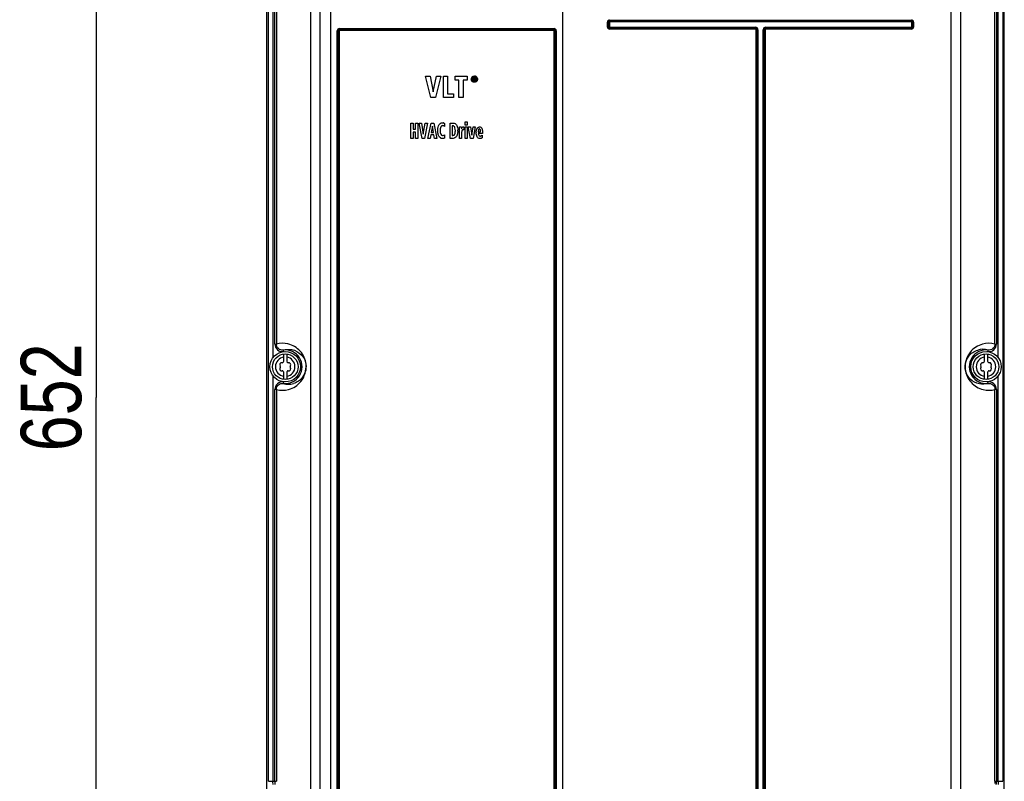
# Model space of a CAD drawing. Header units: inches. Extents: x 0 to 117, y 0 to 83.
# Tile 6 of 70: x 16 to 28, y 35 to 45. Entities that reach past the tile are written whole.
import ezdxf

# ---------------------------------------------------------------- set-up
doc = ezdxf.new("R2010")
doc.units = ezdxf.units.IN
doc.header["$LTSCALE"] = 6.431102
doc.header["$MEASUREMENT"] = 0
doc.layers.get('0').update_dxf_attribs({"linetype": 'CONTINUOUS'})
doc.styles.get("Standard").update_dxf_attribs({"font": 'txt', "width": 0.8})
doc.dimstyles.new('DIMSTYLE_1', dxfattribs={"dimtxt": 0.78125, "dimasz": 0.7, "dimexe": 0.18, "dimexo": 0.0625, "dimgap": 0.09, "dimtad": 1, "dimdec": 0, "dimzin": 4, "dimdsep": 46, "dimtxsty": 'STANDARD', "dimblk": '_FILLED', "dimblk1": '_FILLED', "dimblk2": '_FILLED', "dimcen": 0.09, "dimadec": 0, "dimazin": 0, "dimtfac": 1, "dimtdec": 0, "dimtofl": 0, "dimtmove": 0, "dimatfit": 3, "dimldrblk": '_FILLED', "dimfxl": 1, "dimtolj": 1, "dimtzin": 4, "dimarcsym": 0})

# ---------------------------------------------------------------- blocks, each defined once
blk = doc.blocks.new('_FILLED')
at = {"color": 0, "linetype": 'BYBLOCK'}
blk.add_solid([(0, 0), (-1, 0.143), (-1, -0.143)], dxfattribs=at)
blk = doc.blocks.new('*D4')
at = {"color": 7, "linetype": 'CONTINUOUS'}
for p, q in [((18.741, 53.122), (16.257, 53.122)), ((16.632, 53.122), (16.632, 40.293)), ((16.632, 27.465), (16.632, 40.293)), ((18.741, 27.465), (16.257, 27.465))]:
    blk.add_line(p, q, dxfattribs=at)
at = {"color": 7, "linetype": 'CONTINUOUS', "xscale": 0.7, "yscale": 0.7, "zscale": 0.7}
for p, rotation in [((16.632, 53.122), 90), ((16.632, 27.465), 270)]:
    blk.add_blockref('_FILLED', p, dxfattribs=dict(at, rotation=rotation))
at = {"color": 7, "linetype": 'CONTINUOUS', "insert": (15.656, 40.293), "char_height": 0.7812, "width": 1.875, "attachment_point": 2, "rotation": 90, "line_spacing_factor": 0.9}
blk.add_mtext('652', dxfattribs=at)

msp = doc.modelspace()

# ---------------------------------------------------------------- linework, layer by layer
at = {"color": 7, "linetype": 'CONTINUOUS'}
for p, q in [((18.837, 35.087), (18.837, 52.907)), ((18.855, 35.33), (18.855, 52.895)), ((28.346, 52.895), (28.346, 35.33)), ((28.364, 35.085), (28.364, 52.905)), ((19.521, 52.706), (19.521, 28.097)), ((27.679, 28.097), (27.679, 52.706)), ((19.404, 28.133), (19.404, 52.589)), ((19.663, 28.125), (19.663, 52.589)), ((22.656, 52.589), (22.656, 27.765)), ((27.797, 52.589), (27.797, 28.133)), ((18.914, 51.991), (18.914, 40.804)), ((28.287, 40.804), (28.287, 51.991)), ((18.939, 40.982), (18.939, 51.813)), ((18.958, 51.813), (18.958, 40.982)), ((28.243, 40.982), (28.243, 51.813)), ((28.262, 51.813), (28.262, 40.982)), ((23.264, 45.17), (23.264, 45.146)), ((23.264, 45.17), (27.165, 45.17)), ((27.165, 45.146), (27.165, 45.17)), ((19.773, 45.06), (22.546, 45.06)), ((22.545, 45.048), (19.774, 45.048)), ((23.237, 45.08), (23.237, 45.143)), ((23.261, 45.143), (23.237, 45.143)), ((23.237, 45.08), (23.261, 45.08)), ((23.249, 45.143), (23.249, 45.08)), ((23.261, 45.146), (23.261, 45.078)), ((27.168, 45.146), (23.261, 45.146)), ((23.261, 45.078), (25.148, 45.078)), ((27.165, 45.158), (23.264, 45.158)), ((23.264, 45.078), (23.264, 45.053)), ((23.264, 45.065), (25.148, 45.065)), ((25.148, 45.053), (23.264, 45.053)), ((25.148, 45.053), (25.148, 45.078)), ((25.156, 28.273), (25.156, 45.045)), ((25.181, 45.045), (25.156, 45.045)), ((25.168, 45.045), (25.168, 28.273)), ((25.181, 45.045), (25.181, 28.27)), ((25.249, 28.27), (25.249, 45.045)), ((25.273, 45.045), (25.249, 45.045)), ((25.261, 28.273), (25.261, 45.045)), ((25.273, 45.045), (25.273, 28.273)), ((25.282, 45.078), (25.282, 45.053)), ((25.282, 45.078), (27.168, 45.078)), ((25.282, 45.065), (27.165, 45.065)), ((27.165, 45.053), (25.282, 45.053)), ((27.165, 45.053), (27.165, 45.078)), ((27.168, 45.078), (27.168, 45.146)), ((27.192, 45.143), (27.168, 45.143)), ((27.168, 45.08), (27.192, 45.08)), ((27.18, 45.08), (27.18, 45.143)), ((27.192, 45.143), (27.192, 45.08)), ((19.745, 28.274), (19.745, 45.032)), ((19.771, 45.032), (19.745, 45.032)), ((19.758, 45.032), (19.758, 28.274)), ((19.771, 45.032), (19.771, 28.274)), ((22.545, 45.036), (19.774, 45.036)), ((22.548, 28.274), (22.548, 45.032)), ((22.574, 45.032), (22.548, 45.032)), ((22.561, 28.274), (22.561, 45.032)), ((22.574, 45.032), (22.574, 28.274)), ((20.955, 44.169), (20.885, 44.444)), ((20.885, 44.444), (20.944, 44.444)), ((20.944, 44.444), (20.986, 44.243)), ((20.986, 44.243), (21.029, 44.444)), ((21.085, 44.444), (21.014, 44.169)), ((21.029, 44.444), (21.085, 44.444)), ((21.117, 44.169), (21.117, 44.444)), ((21.117, 44.444), (21.171, 44.444)), ((21.171, 44.444), (21.171, 44.218)), ((21.267, 44.395), (21.267, 44.444)), ((21.267, 44.444), (21.423, 44.444)), ((21.423, 44.444), (21.423, 44.395)), ((21.489, 44.406), (21.489, 44.4)), ((21.502, 44.385), (21.502, 44.428)), ((21.502, 44.428), (21.517, 44.428)), ((21.51, 44.421), (21.51, 44.411)), ((21.516, 44.421), (21.51, 44.421)), ((21.51, 44.411), (21.517, 44.411)), ((21.51, 44.403), (21.51, 44.385)), ((21.514, 44.403), (21.51, 44.403)), ((21.524, 44.385), (21.514, 44.403)), ((21.523, 44.404), (21.534, 44.385)), ((21.318, 44.395), (21.267, 44.395)), ((21.318, 44.169), (21.318, 44.395)), ((21.372, 44.395), (21.372, 44.169)), ((21.423, 44.395), (21.372, 44.395)), ((21.51, 44.385), (21.502, 44.385)), ((21.534, 44.385), (21.524, 44.385)), ((21.014, 44.169), (20.955, 44.169)), ((21.249, 44.169), (21.117, 44.169)), ((21.171, 44.218), (21.249, 44.218)), ((21.249, 44.218), (21.249, 44.169)), ((21.372, 44.169), (21.318, 44.169)), ((20.698, 43.641), (20.698, 43.838)), ((20.698, 43.838), (20.727, 43.838)), ((20.727, 43.838), (20.727, 43.76)), ((20.758, 43.76), (20.758, 43.838)), ((20.758, 43.838), (20.787, 43.838)), ((20.787, 43.838), (20.787, 43.641)), ((20.841, 43.641), (20.804, 43.838)), ((20.804, 43.838), (20.835, 43.838)), ((20.835, 43.838), (20.857, 43.694)), ((20.857, 43.694), (20.88, 43.838)), ((20.91, 43.838), (20.873, 43.641)), ((20.88, 43.838), (20.91, 43.838)), ((20.917, 43.641), (20.958, 43.838)), ((20.958, 43.838), (20.991, 43.838)), ((20.974, 43.8), (20.959, 43.718)), ((20.987, 43.718), (20.974, 43.8)), ((20.991, 43.838), (21.031, 43.641)), ((21.133, 43.832), (21.132, 43.793)), ((21.202, 43.641), (21.202, 43.838)), ((21.202, 43.838), (21.246, 43.838)), ((21.231, 43.804), (21.231, 43.676)), ((21.239, 43.804), (21.231, 43.804)), ((21.323, 43.788), (21.348, 43.788)), ((21.348, 43.788), (21.349, 43.762)), ((21.349, 43.762), (21.354, 43.773)), ((21.375, 43.79), (21.379, 43.79)), ((21.379, 43.79), (21.379, 43.749)), ((21.396, 43.813), (21.396, 43.853)), ((21.396, 43.853), (21.424, 43.853)), ((21.424, 43.813), (21.396, 43.813)), ((21.396, 43.641), (21.396, 43.788)), ((21.396, 43.788), (21.424, 43.788)), ((21.424, 43.853), (21.424, 43.813)), ((21.424, 43.788), (21.424, 43.641)), ((21.467, 43.641), (21.438, 43.788)), ((21.438, 43.788), (21.467, 43.788)), ((21.467, 43.788), (21.484, 43.683)), ((21.484, 43.683), (21.502, 43.788)), ((21.529, 43.788), (21.5, 43.641)), ((21.502, 43.788), (21.529, 43.788)), ((20.727, 43.641), (20.698, 43.641)), ((20.727, 43.76), (20.758, 43.76)), ((20.727, 43.723), (20.727, 43.641)), ((20.758, 43.723), (20.727, 43.723)), ((20.758, 43.641), (20.758, 43.723)), ((20.787, 43.641), (20.758, 43.641)), ((20.873, 43.641), (20.841, 43.641)), ((20.945, 43.641), (20.917, 43.641)), ((20.954, 43.685), (20.945, 43.641)), ((20.993, 43.685), (20.954, 43.685)), ((20.959, 43.718), (20.987, 43.718)), ((21.001, 43.641), (20.993, 43.685)), ((21.031, 43.641), (21.001, 43.641)), ((21.132, 43.686), (21.133, 43.645)), ((21.242, 43.641), (21.202, 43.641)), ((21.231, 43.676), (21.24, 43.676)), ((21.323, 43.641), (21.323, 43.758)), ((21.351, 43.641), (21.323, 43.641)), ((21.351, 43.707), (21.351, 43.641)), ((21.424, 43.641), (21.396, 43.641)), ((21.5, 43.641), (21.467, 43.641)), ((21.568, 43.736), (21.567, 43.727)), ((21.567, 43.727), (21.597, 43.727)), ((21.622, 43.703), (21.567, 43.703)), ((21.617, 43.681), (21.617, 43.647)), ((21.622, 43.714), (21.622, 43.703)), ((18.939, 40.982), (18.958, 40.982)), ((28.243, 40.982), (28.262, 40.982)), ((19.047, 40.904), (19.049, 40.884)), ((19.053, 40.759), (19.053, 40.853)), ((19.093, 40.853), (19.093, 40.759)), ((28.108, 40.759), (28.108, 40.853)), ((28.148, 40.853), (28.148, 40.759)), ((28.151, 40.884), (28.154, 40.904)), ((19.053, 40.524), (19.053, 40.618)), ((19.093, 40.618), (19.093, 40.524)), ((28.108, 40.524), (28.108, 40.618)), ((28.148, 40.618), (28.148, 40.524)), ((18.914, 40.573), (18.914, 35.33)), ((19.049, 40.493), (19.047, 40.473)), ((28.154, 40.473), (28.151, 40.493)), ((28.287, 35.33), (28.287, 40.573)), ((18.939, 35.33), (18.939, 40.395)), ((18.958, 40.395), (18.939, 40.395)), ((18.958, 40.395), (18.958, 35.33)), ((28.262, 40.395), (28.243, 40.395)), ((28.243, 35.33), (28.243, 40.395)), ((28.262, 40.395), (28.262, 35.33)), ((18.855, 35.33), (18.958, 35.33)), ((28.243, 35.33), (28.346, 35.33))]:
    msp.add_line(p, q, dxfattribs=at)
for points in [[(19.771, 45.032), (19.771, 45.033), (19.771, 45.033), (19.771, 45.034), (19.771, 45.035), (19.772, 45.035), (19.772, 45.035), (19.773, 45.036), (19.774, 45.036), (19.774, 45.036)], [(22.545, 45.036), (22.545, 45.036), (22.546, 45.036), (22.547, 45.035), (22.547, 45.035), (22.548, 45.035), (22.548, 45.034), (22.548, 45.033), (22.548, 45.033), (22.548, 45.032)]]:
    msp.add_lwpolyline(points, dxfattribs=at)
for centre, radius in [((19.073, 40.689), 0.197), ((19.073, 40.689), 0.165), ((28.128, 40.689), 0.197), ((28.128, 40.689), 0.165)]:
    msp.add_circle(centre, radius, dxfattribs=at)
for centre, radius, start, end in [((23.264, 45.143), 0.0271, 90, 180), ((27.165, 45.143), 0.0271, 0, 90), ((23.264, 45.08), 0.0271, 180, 270), ((23.264, 45.143), 0.0148, 90, 180), ((23.264, 45.08), 0.0148, 180, 270), ((25.148, 45.045), 0.033, 0, 90), ((25.148, 45.045), 0.0207, 0, 90), ((25.148, 45.045), 0.00838, 0, 90), ((25.282, 45.045), 0.033, 90, 180), ((25.282, 45.045), 0.0207, 90, 180), ((25.282, 45.045), 0.00838, 90, 180), ((27.165, 45.143), 0.0148, 0, 90), ((27.165, 45.08), 0.0271, 270, 0), ((27.165, 45.08), 0.0148, 270, 0), ((21.518, 44.412), 0.025, 58.4677, 69.6146), ((21.518, 44.411), 0.036, 53.9912, 69.7253), ((21.518, 44.408), 0.0383, 18.9621, 28.9437), ((21.516, 44.405), 0.0388, 203.3087, 212.6743), ((21.518, 44.404), 0.0287, 202.6678, 223.0532), ((21.516, 44.403), 0.0281, 316.9632, 327.5385), ((21.107, 43.803), 0.0381, 66.9814, 81.4237), ((21.136, 43.71), 0.0873, 206.6899, 210.1774), ((20.967, 43.738), 0.335, 359.9897, 1.1458), ((21.032, 43.738), 0.27, 358.6703, 0.0112), ((20.452, 43.758), 0.871, 359.9883, 0.4798), ((21.517, 43.707), 0.166, 174.4368, 180.0105), ((21.709, 43.715), 0.168, 177.6726, 180.0187), ((19.073, 40.689), 0.217, 263.1861, 96.8139), ((28.128, 40.689), 0.217, 83.1861, 276.8139), ((28.086, 40.685), 0.229, 72.7723, 106.4833), ((19.073, 40.689), 0.126, 98.9893, 261.0107), ((19.029, 40.714), 0.0278, 79.8771, 220.1223), ((19.036, 40.753), 0.0118, 259.8771, 340.1243), ((19.073, 40.739), 0.0278, 135.1823, 160.2725), ((19.073, 40.689), 0.126, 278.9893, 81.0107), ((19.073, 40.739), 0.0278, 19.8771, 44.8177), ((19.11, 40.753), 0.0118, 199.8771, 280.1243), ((19.117, 40.714), 0.0278, 319.8771, 100.1223), ((28.128, 40.689), 0.126, 98.9893, 261.0107), ((28.084, 40.714), 0.0278, 79.8771, 220.1223), ((28.091, 40.753), 0.0118, 259.8771, 340.1243), ((28.128, 40.739), 0.0278, 135.1823, 160.2725), ((28.128, 40.689), 0.126, 278.9893, 81.0107), ((28.128, 40.739), 0.0278, 19.8771, 44.8177), ((28.165, 40.753), 0.0118, 199.8771, 280.1243), ((28.172, 40.714), 0.0278, 319.8771, 100.1223), ((19.029, 40.663), 0.0278, 139.8771, 280.1223), ((18.998, 40.689), 0.0118, 319.8771, 40.1243), ((19.036, 40.624), 0.0118, 19.8771, 100.1243), ((19.073, 40.638), 0.0278, 199.8771, 224.8177), ((19.073, 40.638), 0.0278, 315.1823, 340.2725), ((19.11, 40.624), 0.0118, 79.8771, 160.1243), ((19.117, 40.663), 0.0278, 259.8771, 40.1223), ((19.147, 40.689), 0.0118, 139.8771, 220.1243), ((28.084, 40.663), 0.0278, 139.8771, 280.1223), ((28.054, 40.689), 0.0118, 319.8771, 40.1243), ((28.091, 40.624), 0.0118, 19.8771, 100.1243), ((28.128, 40.638), 0.0278, 199.8771, 224.8177), ((28.128, 40.638), 0.0278, 315.1823, 340.2725), ((28.165, 40.624), 0.0118, 79.8771, 160.1243), ((28.172, 40.663), 0.0278, 259.8771, 40.1223), ((28.202, 40.689), 0.0118, 139.8771, 220.1243), ((19.115, 40.692), 0.229, 252.7724, 286.2442)]:
    msp.add_arc(centre, radius, start, end, dxfattribs=at)
for points, knots in [([(19.773, 45.06), (19.766, 45.06), (19.751, 45.054), (19.745, 45.039), (19.745, 45.032)], [0, 0, 0, 0, 0.498712, 1, 1, 1, 1]), ([(19.758, 45.032), (19.758, 45.036), (19.759, 45.042), (19.765, 45.047), (19.769, 45.045), (19.77, 45.044)], [0, 0, 0, 0, 0.515403, 0.734942, 1, 1, 1, 1]), ([(22.545, 45.048), (22.549, 45.048), (22.555, 45.047), (22.56, 45.041), (22.558, 45.037), (22.557, 45.035)], [0, 0, 0, 0, 0.51349, 0.733642, 1, 1, 1, 1]), ([(22.574, 45.032), (22.574, 45.039), (22.568, 45.054), (22.553, 45.06), (22.546, 45.06)], [0, 0, 0, 0, 0.501285, 1, 1, 1, 1]), ([(21.271, 43.738), (21.271, 43.751), (21.27, 43.772), (21.259, 43.798), (21.245, 43.804), (21.239, 43.804)], [0, 0, 0, 0, 0.499716, 0.749853, 1, 1, 1, 1]), ([(18.939, 40.982), (18.939, 40.955), (18.964, 40.898), (19.023, 40.881), (19.049, 40.884)], [0, 0, 0, 0, 0.499774, 1, 1, 1, 1]), ([(18.958, 40.395), (19.009, 40.382), (19.131, 40.382), (19.304, 40.492), (19.369, 40.707), (19.282, 40.902), (19.168, 40.969), (19.108, 40.984)], [0, 0, 0, 0, 0.167123, 0.365098, 0.609548, 0.806163, 1, 1, 1, 1]), ([(19.047, 40.904), (19.026, 40.901), (18.978, 40.915), (18.958, 40.96), (18.958, 40.982)], [0, 0, 0, 0, 0.500273, 1, 1, 1, 1]), ([(28.243, 40.982), (28.191, 40.995), (28.07, 40.995), (27.897, 40.885), (27.831, 40.67), (27.919, 40.475), (28.033, 40.408), (28.092, 40.393)], [0, 0, 0, 0, 0.167122, 0.365098, 0.609544, 0.806163, 1, 1, 1, 1]), ([(28.151, 40.884), (28.178, 40.881), (28.237, 40.898), (28.262, 40.955), (28.262, 40.982)], [0, 0, 0, 0, 0.500232, 1, 1, 1, 1]), ([(28.243, 40.982), (28.243, 40.96), (28.222, 40.915), (28.175, 40.901), (28.154, 40.904)], [0, 0, 0, 0, 0.499736, 1, 1, 1, 1]), ([(19.047, 40.904), (19.083, 40.915), (19.168, 40.92), (19.28, 40.86), (19.36, 40.727), (19.327, 40.553), (19.225, 40.485), (19.179, 40.472)], [0, 0, 0, 0, 0.15995, 0.347737, 0.51333, 0.797827, 1, 1, 1, 1]), ([(28.154, 40.473), (28.118, 40.462), (28.033, 40.457), (27.921, 40.516), (27.851, 40.633), (27.858, 40.748), (27.915, 40.849), (27.975, 40.891), (28.021, 40.905)], [0, 0, 0, 0, 0.158837, 0.345116, 0.507966, 0.713876, 0.798546, 1, 1, 1, 1]), ([(19.049, 40.493), (19.023, 40.496), (18.964, 40.479), (18.939, 40.422), (18.939, 40.395)], [0, 0, 0, 0, 0.500232, 1, 1, 1, 1]), ([(18.958, 40.395), (18.958, 40.417), (18.978, 40.462), (19.026, 40.476), (19.047, 40.473)], [0, 0, 0, 0, 0.499736, 1, 1, 1, 1]), ([(28.262, 40.395), (28.262, 40.422), (28.237, 40.479), (28.178, 40.496), (28.151, 40.493)], [0, 0, 0, 0, 0.499774, 1, 1, 1, 1]), ([(28.154, 40.473), (28.175, 40.476), (28.222, 40.462), (28.243, 40.417), (28.243, 40.395)], [0, 0, 0, 0, 0.500273, 1, 1, 1, 1]), ([(18.918, 35.288), (18.917, 35.291), (18.914, 35.305), (18.914, 35.319), (18.914, 35.33)], [0, 0, 0, 0, 0.215701, 1, 1, 1, 1]), ([(18.939, 35.33), (18.939, 35.326), (18.939, 35.312), (18.939, 35.298), (18.94, 35.288)], [0, 0, 0, 0, 0.275786, 1, 1, 1, 1]), ([(28.243, 35.33), (28.243, 35.323), (28.242, 35.314), (28.241, 35.304), (28.241, 35.302)], [0, 0, 0, 0, 0.785423, 1, 1, 1, 1]), ([(28.261, 35.288), (28.261, 35.291), (28.262, 35.305), (28.262, 35.319), (28.262, 35.33)], [0, 0, 0, 0, 0.214423, 1, 1, 1, 1]), ([(28.287, 35.33), (28.287, 35.326), (28.287, 35.312), (28.285, 35.298), (28.283, 35.288)], [0, 0, 0, 0, 0.275538, 1, 1, 1, 1])]:
    msp.add_open_spline(points, degree=3, knots=knots, dxfattribs=at)
for points in [[(19.774, 45.048), (19.773, 45.052), (19.773, 45.056), (19.773, 45.059)], [(19.774, 45.048), (19.774, 45.045), (19.774, 45.041), (19.774, 45.037)], [(22.545, 45.048), (22.546, 45.052), (22.546, 45.056), (22.546, 45.059)], [(22.545, 45.048), (22.545, 45.045), (22.545, 45.041), (22.545, 45.037)], [(21.477, 44.406), (21.477, 44.409), (21.478, 44.411), (21.478, 44.414)], [(21.481, 44.39), (21.479, 44.395), (21.477, 44.4), (21.477, 44.406)], [(21.478, 44.414), (21.48, 44.422), (21.483, 44.429), (21.489, 44.435)], [(21.489, 44.435), (21.491, 44.437), (21.493, 44.438), (21.494, 44.44)], [(21.492, 44.422), (21.49, 44.418), (21.489, 44.412), (21.489, 44.406)], [(21.497, 44.429), (21.495, 44.427), (21.494, 44.425), (21.492, 44.422)], [(21.494, 44.44), (21.498, 44.442), (21.502, 44.444), (21.506, 44.445)], [(21.501, 44.432), (21.499, 44.431), (21.498, 44.43), (21.497, 44.429)], [(21.517, 44.437), (21.511, 44.437), (21.505, 44.435), (21.501, 44.432)], [(21.506, 44.445), (21.51, 44.446), (21.513, 44.447), (21.517, 44.447)], [(21.522, 44.42), (21.52, 44.421), (21.518, 44.421), (21.516, 44.421)], [(21.517, 44.447), (21.522, 44.447), (21.527, 44.446), (21.531, 44.444)], [(21.522, 44.437), (21.52, 44.437), (21.519, 44.437), (21.517, 44.437)], [(21.517, 44.428), (21.522, 44.428), (21.526, 44.427), (21.529, 44.425)], [(21.517, 44.411), (21.519, 44.41), (21.521, 44.411), (21.522, 44.412)], [(21.527, 44.435), (21.525, 44.436), (21.524, 44.436), (21.522, 44.437)], [(21.524, 44.416), (21.524, 44.418), (21.523, 44.42), (21.522, 44.42)], [(21.522, 44.412), (21.524, 44.412), (21.524, 44.414), (21.524, 44.416)], [(21.53, 44.407), (21.528, 44.405), (21.526, 44.404), (21.523, 44.404)], [(21.529, 44.425), (21.532, 44.424), (21.533, 44.42), (21.533, 44.415)], [(21.533, 44.415), (21.533, 44.411), (21.532, 44.409), (21.53, 44.407)], [(21.537, 44.429), (21.535, 44.43), (21.533, 44.432), (21.531, 44.433)], [(21.545, 44.412), (21.544, 44.419), (21.541, 44.424), (21.537, 44.429)], [(21.54, 44.44), (21.541, 44.438), (21.543, 44.437), (21.545, 44.435)], [(21.544, 44.398), (21.545, 44.4), (21.545, 44.403), (21.545, 44.406)], [(21.545, 44.435), (21.547, 44.433), (21.55, 44.43), (21.551, 44.427)], [(21.545, 44.406), (21.545, 44.408), (21.545, 44.41), (21.545, 44.412)], [(21.554, 44.421), (21.555, 44.416), (21.556, 44.411), (21.556, 44.406)], [(21.556, 44.406), (21.556, 44.404), (21.556, 44.401), (21.556, 44.399)], [(21.489, 44.377), (21.487, 44.38), (21.485, 44.382), (21.484, 44.384)], [(21.489, 44.4), (21.49, 44.397), (21.49, 44.395), (21.491, 44.392)], [(21.494, 44.373), (21.493, 44.374), (21.491, 44.376), (21.489, 44.377)], [(21.517, 44.366), (21.508, 44.366), (21.501, 44.368), (21.494, 44.373)], [(21.497, 44.384), (21.5, 44.38), (21.505, 44.377), (21.509, 44.376)], [(21.509, 44.376), (21.512, 44.376), (21.514, 44.375), (21.517, 44.375)], [(21.517, 44.375), (21.522, 44.375), (21.527, 44.377), (21.531, 44.379)], [(21.54, 44.373), (21.533, 44.368), (21.526, 44.366), (21.517, 44.366)], [(21.531, 44.379), (21.533, 44.38), (21.535, 44.382), (21.537, 44.384)], [(21.54, 44.388), (21.542, 44.391), (21.543, 44.394), (21.544, 44.398)], [(21.545, 44.377), (21.543, 44.376), (21.541, 44.374), (21.54, 44.373)], [(21.551, 44.386), (21.55, 44.383), (21.547, 44.38), (21.545, 44.377)], [(21.556, 44.399), (21.555, 44.394), (21.553, 44.39), (21.551, 44.386)], [(21.044, 43.741), (21.044, 43.756), (21.045, 43.772), (21.049, 43.787)], [(21.049, 43.787), (21.052, 43.798), (21.056, 43.809), (21.063, 43.818)], [(21.063, 43.818), (21.071, 43.83), (21.085, 43.842), (21.1, 43.842)], [(21.083, 43.788), (21.076, 43.773), (21.074, 43.756), (21.074, 43.74)], [(21.106, 43.805), (21.096, 43.805), (21.087, 43.796), (21.083, 43.788)], [(21.1, 43.842), (21.104, 43.842), (21.108, 43.841), (21.113, 43.841)], [(21.122, 43.801), (21.118, 43.804), (21.111, 43.805), (21.107, 43.803)], [(21.122, 43.838), (21.126, 43.836), (21.13, 43.835), (21.133, 43.832)], [(21.132, 43.793), (21.129, 43.796), (21.126, 43.799), (21.122, 43.801)], [(21.246, 43.838), (21.261, 43.839), (21.276, 43.828), (21.285, 43.816)], [(21.285, 43.816), (21.293, 43.805), (21.299, 43.787), (21.301, 43.764)], [(21.323, 43.765), (21.323, 43.775), (21.323, 43.783), (21.323, 43.788)], [(21.354, 43.773), (21.355, 43.777), (21.357, 43.78), (21.359, 43.782)], [(21.359, 43.782), (21.36, 43.785), (21.363, 43.787), (21.365, 43.788)], [(21.365, 43.788), (21.368, 43.79), (21.371, 43.79), (21.375, 43.79)], [(21.541, 43.722), (21.541, 43.74), (21.545, 43.755), (21.551, 43.768)], [(21.551, 43.768), (21.553, 43.772), (21.555, 43.775), (21.557, 43.778)], [(21.557, 43.778), (21.564, 43.786), (21.572, 43.79), (21.582, 43.79)], [(21.582, 43.79), (21.584, 43.79), (21.588, 43.79), (21.592, 43.789)], [(21.592, 43.789), (21.596, 43.788), (21.601, 43.785), (21.606, 43.781)], [(21.606, 43.781), (21.61, 43.776), (21.614, 43.769), (21.617, 43.758)], [(21.046, 43.711), (21.044, 43.721), (21.044, 43.731), (21.044, 43.741)], [(21.058, 43.67), (21.051, 43.683), (21.048, 43.697), (21.046, 43.711)], [(21.102, 43.638), (21.085, 43.638), (21.068, 43.651), (21.06, 43.666)], [(21.074, 43.74), (21.074, 43.724), (21.076, 43.707), (21.083, 43.693)], [(21.083, 43.693), (21.088, 43.685), (21.097, 43.676), (21.107, 43.676)], [(21.122, 43.641), (21.116, 43.639), (21.109, 43.637), (21.102, 43.639)], [(21.107, 43.676), (21.112, 43.676), (21.119, 43.676), (21.122, 43.681)], [(21.133, 43.645), (21.13, 43.643), (21.126, 43.642), (21.122, 43.641)], [(21.124, 43.68), (21.127, 43.682), (21.13, 43.684), (21.132, 43.686)], [(21.24, 43.676), (21.25, 43.676), (21.26, 43.684), (21.264, 43.694)], [(21.284, 43.664), (21.275, 43.652), (21.258, 43.641), (21.242, 43.641)], [(21.264, 43.694), (21.27, 43.707), (21.271, 43.723), (21.271, 43.738)], [(21.296, 43.688), (21.293, 43.678), (21.289, 43.671), (21.284, 43.664)], [(21.3, 43.708), (21.299, 43.701), (21.297, 43.694), (21.296, 43.688)], [(21.302, 43.732), (21.302, 43.723), (21.301, 43.715), (21.3, 43.708)], [(21.301, 43.764), (21.301, 43.758), (21.302, 43.751), (21.302, 43.745)], [(21.355, 43.737), (21.354, 43.733), (21.353, 43.728), (21.352, 43.723)], [(21.36, 43.747), (21.358, 43.745), (21.356, 43.741), (21.355, 43.737)], [(21.37, 43.751), (21.366, 43.751), (21.363, 43.75), (21.36, 43.747)], [(21.379, 43.749), (21.377, 43.75), (21.374, 43.751), (21.37, 43.751)], [(21.552, 43.66), (21.544, 43.674), (21.541, 43.693), (21.541, 43.715)], [(21.588, 43.639), (21.572, 43.639), (21.56, 43.646), (21.552, 43.66)], [(21.567, 43.703), (21.567, 43.694), (21.569, 43.686), (21.573, 43.68)], [(21.569, 43.748), (21.569, 43.744), (21.568, 43.74), (21.568, 43.736)], [(21.574, 43.759), (21.572, 43.756), (21.57, 43.752), (21.569, 43.748)], [(21.573, 43.68), (21.577, 43.673), (21.583, 43.669), (21.591, 43.669)], [(21.582, 43.763), (21.578, 43.763), (21.576, 43.762), (21.574, 43.759)], [(21.594, 43.752), (21.592, 43.759), (21.588, 43.763), (21.582, 43.763)], [(21.617, 43.647), (21.608, 43.642), (21.598, 43.639), (21.588, 43.639)], [(21.591, 43.669), (21.593, 43.669), (21.595, 43.67), (21.598, 43.67)], [(21.597, 43.727), (21.597, 43.737), (21.596, 43.745), (21.594, 43.752)], [(21.598, 43.67), (21.6, 43.671), (21.603, 43.672), (21.605, 43.673)], [(21.605, 43.673), (21.609, 43.675), (21.613, 43.678), (21.617, 43.681)], [(21.617, 43.758), (21.621, 43.747), (21.622, 43.733), (21.622, 43.714)], [(19.108, 40.984), (19.06, 40.995), (19.007, 40.994), (18.958, 40.982)], [(28.092, 40.393), (28.141, 40.382), (28.194, 40.383), (28.243, 40.395)]]:
    msp.add_open_spline(points, degree=3, dxfattribs=at)

# ---------------------------------------------------------------- dimensions: what is measured, and where the dimension line sits
dim = msp.add_linear_dim(base=(16.632, 27.465), p1=(18.741, 53.122), p2=(18.741, 27.465), angle=270, dimstyle='DIMSTYLE_1', dxfattribs=at)
dim.commit()
dim.dimension.update_dxf_attribs({"geometry": '*D4', "text_midpoint": (16.466, 39.455), "dimtype": 160})

doc.saveas('drawing.dxf')
